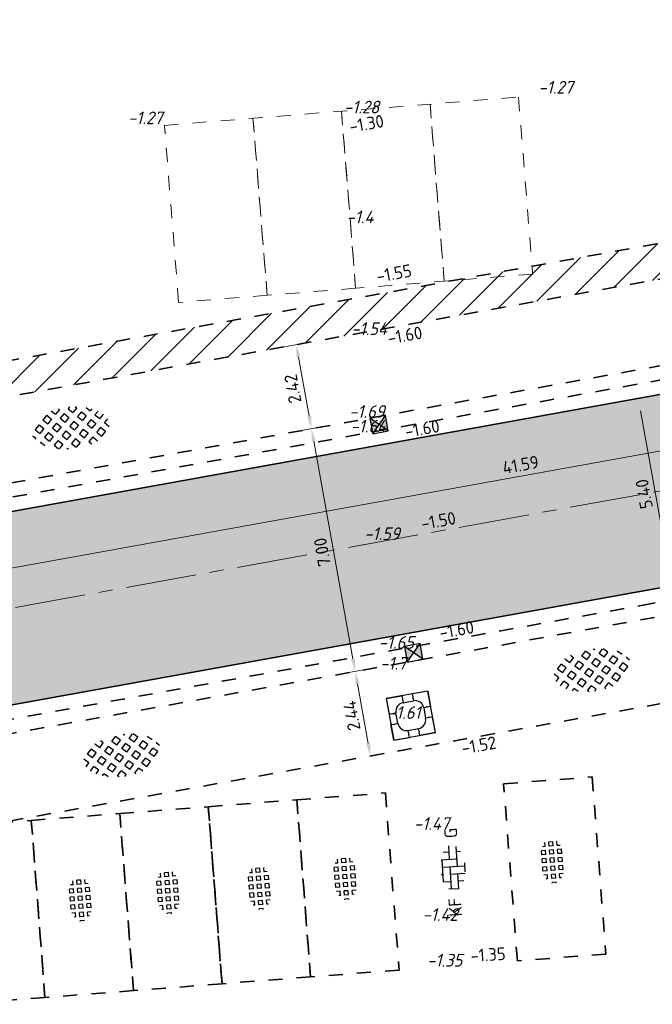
# Model space of a CAD drawing. Header units: metres. Extents: x 97990 to 98409, y 436026 to 436301.
# Tile 48 of 55: x 98320 to 98338, y 436164 to 436192. Entities that reach past the tile are written whole.
import ezdxf
from ezdxf.enums import TextEntityAlignment as Align

# ---------------------------------------------------------------- set-up
doc = ezdxf.new("R2010")
doc.units = ezdxf.units.M
doc.linetypes.add('AM-AS-SO', pattern=[16, 10, -2, 2, -2])
doc.linetypes.add('ZZ-HIDDEN-SO', pattern=[4, 2, -2])
for name, color, linetype, lineweight in [('B-RO-OG-BEBOUWING-V', 254, 'Continuous', 18), ('B-WE-VH-MATERIAALGRENS-G', 252, 'ZZ-HIDDEN-SO', 18), ('B-WE-VH-NAP-T18-200', 252, 'Continuous', 18), ('N-OI-RI-ITR-M-200', 7, 'Continuous', 18), ('N-WE-AM-AS_WEG-G', 10, 'AM-AS-SO', 18), ('N-WE-RI-HWA_KOLK-S-200', 150, 'Continuous', 25), ('N-WE-VH-FUNDERING-A-200', 252, 'Continuous', 18), ('N-WE-VH-FUNDERING-G', 7, 'Continuous', 35), ('N-WE-VH-HALFVERHARDING_GRASBETONSTEEN-S-200', 1, 'Continuous', 25), ('N-WE-VH-KANTOPSLUITING_ELEMENT_BOOMKRANS-S', 40, 'Continuous', 25), ('N-WE-VH-M-200', 7, 'Continuous', 18), ('N-WE-VH-MATERIAALGRENS-G', 7, 'ZZ-HIDDEN-SO', 35), ('N-WE-VH-NAP-T18-200', 4, 'Continuous', 18), ('N-WE-VH-OPENVERHARDING_BETONSTRAATSTEEN-S-200', 90, 'Continuous', 25), ('N-WE-VH-OPENVERHARDING_TEGEL_GRAS-S-200', 70, 'Continuous', 25)]:
    doc.layers.add(name, color=color, linetype=linetype, lineweight=lineweight)
doc.styles.add('NLCS-ISO', font='NLCS-ISO.ttf')
doc.styles.add('NLCS-ISO-M200-T18', font='NLCS-ISO.ttf', dxfattribs={"height": 0.36})
doc.styles.add('NLCS-ISO-M200-T18_CURSIEF', font='NLCS-ISO.ttf', dxfattribs={"oblique": 15, "height": 0.36})
doc.dimstyles.new('NLCS-M200-T18-PIJL_L2_H0', dxfattribs={"dimscale": 0.2, "dimtxt": 2.5, "dimasz": 1.8, "dimexe": 2, "dimexo": 2, "dimgap": 0.7, "dimtad": 1, "dimzin": 0, "dimdsep": 46, "dimtxsty": 'NLCS-ISO-M200-T18', "dimcen": 0, "dimdle": 2, "dimclrd": 256, "dimclre": 256, "dimclrt": 1, "dimadec": 0, "dimazin": 0, "dimtfac": 1, "dimtdec": 3, "dimtofl": 0, "dimtmove": 0, "dimatfit": 3, "dimfxl": 2, "dimfxlon": 1, "dimtfillclr": 256, "dimtolj": 1, "dimtzin": 0, "dimlwd": -1, "dimlwe": -1, "dimarcsym": 0})
doc.dimstyles.new('NLCS-M200-T18-PIJL_L2_H2', dxfattribs={"dimscale": 0.2, "dimtxt": 2.5, "dimasz": 1.8, "dimexe": 2, "dimexo": 2, "dimgap": 0.7, "dimtad": 1, "dimzin": 0, "dimdsep": 46, "dimtxsty": 'NLCS-ISO-M200-T18', "dimcen": 0, "dimdle": 2, "dimclrd": 256, "dimclre": 256, "dimclrt": 1, "dimazin": 0, "dimtfac": 1, "dimtdec": 3, "dimtofl": 0, "dimtmove": 0, "dimatfit": 3, "dimfxl": 2, "dimfxlon": 1, "dimtfillclr": 256, "dimtolj": 1, "dimtzin": 0, "dimlwd": -1, "dimlwe": -1, "dimarcsym": 0})
pattern_1 = [(45, (0, 0), (-0.4490128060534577, 0.4490128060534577), [])]

# ---------------------------------------------------------------- blocks, each defined once
blk = doc.blocks.new('SVH-BOOMKRANSBAND_1200X1200_180 200')
for p, q in [((-0.6000000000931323, 0.6000000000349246), (-0.6000000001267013, 0.1500000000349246)), ((-0.6000000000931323, 0.6000000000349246), (-0.1500000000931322, 0.6000000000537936)), ((0.5999999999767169, 0.6000000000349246), (0.1499999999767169, 0.6000000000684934)), ((0.5999999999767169, 0.6000000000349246), (0.5999999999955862, 0.1500000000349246)), ((-0.1500000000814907, 0.4000000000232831), (0.1500000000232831, 0.4000000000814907)), ((-0.3999999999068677, -0.1500000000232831), (-0.4000000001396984, 0.1500000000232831)), ((0.3999999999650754, 0.1500000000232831), (0.4000000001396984, -0.1499999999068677)), ((-0.5999999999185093, -0.6000000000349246), (-0.5999999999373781, -0.1500000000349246)), ((0.5999999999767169, -0.5999999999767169), (0.5999999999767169, -0.1499999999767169)), ((-0.1499999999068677, -0.4000000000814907), (0.1500000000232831, -0.4000000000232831)), ((-0.5999999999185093, -0.6000000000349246), (-0.1499999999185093, -0.6000000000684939)), ((0.5999999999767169, -0.5999999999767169), (0.1499999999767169, -0.600000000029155))]:
    blk.add_line(p, q)
at = {"flags": 128}
blk.add_lwpolyline([(0.5999999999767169, 0.6000000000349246), (-0.6000000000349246, 0.5999999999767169), (-0.5999999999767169, -0.6000000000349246), (0.6000000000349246, -0.5999999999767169)], close=True, dxfattribs=at)
for points in [[(-0.1500000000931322, 0.6000000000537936), (-0.1500000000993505, 0.51664332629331), (-0.1650000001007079, 0.4906433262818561), (-0.1500000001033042, 0.4636433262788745), (-0.1500000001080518, 0.4000000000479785)], [(0.1499999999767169, 0.6000000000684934), (0.1499999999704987, 0.5166433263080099), (0.1349999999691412, 0.490643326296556), (0.149999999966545, 0.4636433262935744), (0.1499999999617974, 0.4000000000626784)], [(-0.6000000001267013, 0.1500000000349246), (-0.5166433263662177, 0.1500000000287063), (-0.4906433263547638, 0.1350000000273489), (-0.4636433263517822, 0.1500000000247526), (-0.4000000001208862, 0.150000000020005)], [(0.5999999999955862, 0.1500000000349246), (0.5166433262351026, 0.1500000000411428), (0.4906433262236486, 0.1650000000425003), (0.4636433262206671, 0.1500000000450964), (0.3999999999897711, 0.1500000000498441)], [(-0.5999999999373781, -0.1500000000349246), (-0.5166433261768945, -0.1500000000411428), (-0.4906433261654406, -0.1650000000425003), (-0.463643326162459, -0.1500000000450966), (-0.399999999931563, -0.1500000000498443)], [(0.5999999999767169, -0.1499999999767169), (0.5166433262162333, -0.1499999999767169), (0.4906433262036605, -0.1349999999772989), (0.4636433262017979, -0.1499999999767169), (0.3999999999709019, -0.1499999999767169)], [(-0.1499999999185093, -0.6000000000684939), (-0.149999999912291, -0.5166433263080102), (-0.1349999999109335, -0.4906433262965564), (-0.1499999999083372, -0.4636433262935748), (-0.1499999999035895, -0.4000000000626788)], [(0.1499999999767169, -0.600000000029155), (0.1499999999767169, -0.5166433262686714), (0.1649999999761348, -0.4906433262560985), (0.1499999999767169, -0.4636433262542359), (0.1499999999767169, -0.4000000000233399)]]:
    blk.add_lwpolyline(points, dxfattribs=at)
for centre, start, end in [((-0.1500000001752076, 0.1500000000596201), 89.99999999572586, 179.999999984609), ((0.1500000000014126, 0.1500000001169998), 359.9999999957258, 89.99999998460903), ((-0.1499999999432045, -0.1500000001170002), 179.9999999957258, 269.999999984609), ((0.1500000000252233, -0.1500000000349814), 270, 359.9999999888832)]:
    blk.add_arc(centre, 0.2499999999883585, start, end)
blk = doc.blocks.new('SVH-GRASBETONSTEEN_02-SO')
for p, q in [((-1.164783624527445, 2.210629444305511), (-0.5460651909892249, 2.82934787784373)), ((0.07264137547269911, 2.210629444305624), (-0.5460770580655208, 2.829347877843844)), ((0.6913657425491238, 2.82935381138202), (0.5625822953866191, 2.958137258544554)), ((0.6913657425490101, 2.829353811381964), (0.8046645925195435, 2.942652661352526)), ((1.310090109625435, 2.210629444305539), (1.894162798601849, 2.794702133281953)), ((-4.877094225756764, 0.9731925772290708), (-4.258375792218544, 1.591911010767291)), ((-3.639669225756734, 0.9731925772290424), (-4.258387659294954, 1.591911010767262)), ((-3.020944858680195, 1.591916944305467), (-3.639663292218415, 2.210635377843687)), ((-3.639657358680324, 2.210629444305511), (-3.587975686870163, 2.262311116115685)), ((-3.020944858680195, 1.591916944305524), (-2.402226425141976, 2.210635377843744)), ((-2.40223235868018, 2.210629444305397), (-2.766716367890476, 2.575113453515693)), ((-2.402220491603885, 0.9731925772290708), (-1.783502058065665, 1.591911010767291)), ((-1.164795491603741, 0.9731925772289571), (-1.78351392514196, 1.591911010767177)), ((-0.546071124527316, 1.591916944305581), (-1.164789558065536, 2.210635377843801)), ((-0.5460711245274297, 1.591916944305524), (0.0726473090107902, 2.210635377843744)), ((0.07265324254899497, 0.9731925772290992), (0.6913716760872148, 1.591911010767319)), ((1.310078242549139, 0.9731925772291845), (0.691359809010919, 1.591911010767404)), ((1.928802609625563, 1.591916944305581), (1.310084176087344, 2.210635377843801)), ((1.928802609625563, 1.591916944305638), (2.547521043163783, 2.210635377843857)), ((2.547515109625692, 2.210629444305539), (1.980940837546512, 2.77720371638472)), ((2.547526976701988, 0.9731925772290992), (3.166245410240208, 1.591911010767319)), ((3.784951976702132, 0.9731925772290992), (3.166233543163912, 1.591911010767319)), ((4.403676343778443, 1.591916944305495), (3.874966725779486, 2.120626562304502)), ((4.403676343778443, 1.591916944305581), (4.521478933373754, 1.709719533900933)), ((-4.877106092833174, -0.2642442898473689), (-5.487478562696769, 0.346128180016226)), ((-4.258381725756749, 0.3544800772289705), (-4.877100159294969, 0.9731985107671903)), ((-4.258381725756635, 0.3544800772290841), (-3.639663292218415, 0.973198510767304)), ((-3.639657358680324, -0.2642442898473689), (-3.020938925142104, 0.354474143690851)), ((-2.402232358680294, -0.2642442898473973), (-3.020950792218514, 0.3544741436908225)), ((-1.783507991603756, 0.3544800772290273), (-2.402226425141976, 0.9731985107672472)), ((-1.783507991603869, 0.3544800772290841), (-1.16478955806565, 0.973198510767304)), ((-1.164783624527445, -0.2642442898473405), (-0.5460651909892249, 0.3544741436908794)), ((0.07264137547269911, -0.2642442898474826), (-0.5460770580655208, 0.3544741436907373)), ((0.6913657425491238, 0.354480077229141), (0.07264730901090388, 0.9731985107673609)), ((0.6913657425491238, 0.3544800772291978), (1.310084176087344, 0.9731985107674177)), ((1.310090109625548, -0.2642442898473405), (1.928808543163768, 0.3544741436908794)), ((2.547515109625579, -0.2642442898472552), (1.928796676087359, 0.3544741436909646)), ((3.166239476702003, 0.354480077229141), (2.547521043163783, 0.9731985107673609)), ((3.166239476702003, 0.354480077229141), (3.784957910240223, 0.9731985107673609)), ((3.784963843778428, -0.2642442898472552), (4.403682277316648, 0.3544741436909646)), ((5.022388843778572, -0.2642442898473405), (4.403670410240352, 0.3544741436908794)), ((5.420953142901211, 0.5746401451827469), (5.022394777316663, 0.9731985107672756)), ((5.022400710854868, 0.9731925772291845), (5.140131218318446, 1.090923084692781)), ((-5.351839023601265, -0.7389772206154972), (-4.877100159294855, -0.2642383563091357)), ((-4.824880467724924, -1.449467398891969), (-4.258375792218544, -0.8829627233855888)), ((-3.639669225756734, -1.501681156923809), (-4.258387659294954, -0.8829627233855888)), ((-3.020944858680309, -0.8829567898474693), (-3.639663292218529, -0.2642383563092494)), ((-3.020944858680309, -0.8829567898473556), (-2.402226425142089, -0.2642383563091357)), ((-2.402220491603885, -1.50168115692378), (-1.783502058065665, -0.8829627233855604)), ((-1.164795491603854, -1.501681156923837), (-1.783513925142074, -0.8829627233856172)), ((-0.546071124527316, -0.8829567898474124), (-1.164789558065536, -0.2642383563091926)), ((-0.546071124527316, -0.8829567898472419), (0.07264730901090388, -0.264238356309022)), ((0.07265324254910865, -1.50168115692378), (0.6913716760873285, -0.8829627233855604)), ((1.310078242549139, -1.501681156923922), (0.691359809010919, -0.8829627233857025)), ((1.928802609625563, -0.8829567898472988), (1.310084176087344, -0.2642383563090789)), ((1.928802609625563, -0.8829567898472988), (2.547521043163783, -0.2642383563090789)), ((2.547526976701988, -1.501681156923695), (3.166245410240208, -0.8829627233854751)), ((3.784951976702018, -1.501681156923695), (3.166233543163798, -0.8829627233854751)), ((4.403676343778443, -0.8829567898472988), (3.784957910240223, -0.2642383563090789)), ((4.403676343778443, -0.8829567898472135), (5.022394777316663, -0.2642383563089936)), ((-4.120107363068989, -1.982119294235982), (-3.639663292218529, -1.501675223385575)), ((-3.290411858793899, -2.389872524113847), (-3.020938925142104, -2.120399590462)), ((-2.483972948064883, -2.657377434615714), (-3.020950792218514, -2.120399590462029)), ((-1.783507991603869, -2.120393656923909), (-2.402226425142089, -1.501675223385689)), ((-1.783507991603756, -2.120393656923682), (-1.164789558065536, -1.501675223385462)), ((-0.9755535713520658, -2.928348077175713), (-1.16478955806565, -2.739112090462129)), ((-1.164783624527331, -2.73911802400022), (-0.5460651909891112, -2.120399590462)), ((0.07264137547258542, -2.739118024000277), (-0.5460770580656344, -2.120399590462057)), ((-0.1599215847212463, -2.971680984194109), (0.07264730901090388, -2.739112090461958)), ((0.6913657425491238, -2.120393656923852), (0.07264730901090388, -1.501675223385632)), ((0.6913657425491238, -2.120393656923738), (1.310084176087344, -1.501675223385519)), ((1.442749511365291, -2.871777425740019), (1.310084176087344, -2.739112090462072)), ((1.310090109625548, -2.739118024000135), (1.928808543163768, -2.120399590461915)), ((2.469643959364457, -2.661246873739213), (1.928796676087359, -2.120399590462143)), ((3.166239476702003, -2.120393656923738), (2.547521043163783, -1.501675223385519)), ((3.166239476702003, -2.120393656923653), (3.784957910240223, -1.501675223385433))]:
    blk.add_line(p, q)
at = {"style": 'NLCS-ISO'}
blk.add_attdef('FORMAAT', text='', height=1.8, dxfattribs=at).set_placement((-6.620801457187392, -0.09580145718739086), align=Align.MIDDLE_RIGHT)
blk.add_attdef('KLEUR', text='', height=1.8, dxfattribs=at).set_placement((6.429198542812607, -0.09580145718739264), align=Align.MIDDLE_LEFT)
at = {"style": 'NLCS-ISO', "flags": 1}
blk.add_attdef('FUNCTIE', text='', height=1.8, dxfattribs=at).set_placement((-7.110529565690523e-16, -3.975), align=Align.TOP_CENTER)
blk = doc.blocks.new('SVH-GRASTEGEL_01_KL-SO')
for p, q in [((-1.291236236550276, 1.45793634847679), (-0.7162362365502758, 1.45793634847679)), ((-1.291236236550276, 0.8829363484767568), (-1.291236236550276, 1.457936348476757)), ((-0.7162362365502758, 0.8829363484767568), (-0.7162362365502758, 1.457936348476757)), ((-0.1412362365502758, 1.45793634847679), (0.4337637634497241, 1.45793634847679)), ((-0.1412362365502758, 0.8829363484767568), (-0.1412362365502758, 1.457936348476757)), ((0.4337637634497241, 0.8829363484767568), (0.4337637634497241, 1.457936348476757)), ((1.008763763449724, 1.45793634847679), (1.583763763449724, 1.45793634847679)), ((1.008763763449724, 0.8829363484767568), (1.008763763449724, 1.457936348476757)), ((1.583763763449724, 0.8829363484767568), (1.583763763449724, 1.457936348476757)), ((-3.124977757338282, 0.3079363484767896), (-3.016236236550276, 0.3079363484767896)), ((-3.016236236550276, -0.2670636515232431), (-3.016236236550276, 0.3079363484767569)), ((-2.441236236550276, 0.8829363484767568), (-2.441236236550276, 1.094667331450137)), ((-2.441236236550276, 0.8829363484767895), (-1.866236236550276, 0.8829363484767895)), ((-2.441236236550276, 0.3079363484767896), (-1.866236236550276, 0.3079363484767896)), ((-2.441236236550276, -0.2670636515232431), (-2.441236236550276, 0.3079363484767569)), ((-1.866236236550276, 0.8829363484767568), (-1.866236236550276, 1.384348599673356)), ((-1.866236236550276, -0.2670636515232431), (-1.866236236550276, 0.3079363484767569)), ((-1.291236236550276, 0.8829363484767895), (-0.7162362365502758, 0.8829363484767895)), ((-1.291236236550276, 0.3079363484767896), (-0.7162362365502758, 0.3079363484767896)), ((-1.291236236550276, -0.2670636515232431), (-1.291236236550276, 0.3079363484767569)), ((-0.7162362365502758, -0.2670636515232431), (-0.7162362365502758, 0.3079363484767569)), ((-0.1412362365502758, 0.8829363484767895), (0.4337637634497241, 0.8829363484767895)), ((-0.1412362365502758, 0.3079363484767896), (0.4337637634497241, 0.3079363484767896)), ((-0.1412362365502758, -0.2670636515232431), (-0.1412362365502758, 0.3079363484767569)), ((0.4337637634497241, -0.2670636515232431), (0.4337637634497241, 0.3079363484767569)), ((1.008763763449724, 0.8829363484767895), (1.583763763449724, 0.8829363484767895)), ((1.008763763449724, 0.3079363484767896), (1.583763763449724, 0.3079363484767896)), ((1.008763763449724, -0.2670636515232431), (1.008763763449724, 0.3079363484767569)), ((1.583763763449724, -0.2670636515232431), (1.583763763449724, 0.3079363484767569)), ((2.158763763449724, 0.8829363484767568), (2.158763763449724, 1.255005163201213)), ((2.158763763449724, 0.8829363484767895), (2.72099081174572, 0.8829363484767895)), ((2.158763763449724, 0.3079363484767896), (2.733763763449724, 0.3079363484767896)), ((2.158763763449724, -0.2670636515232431), (2.158763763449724, 0.3079363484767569)), ((2.733763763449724, -0.2670636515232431), (2.733763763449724, 0.3079363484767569)), ((-3.137920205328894, -0.2670636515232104), (-3.016236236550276, -0.2670636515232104)), ((-2.441236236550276, -0.2670636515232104), (-1.866236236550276, -0.2670636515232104)), ((-2.441236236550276, -0.8420636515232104), (-1.866236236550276, -0.8420636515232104)), ((-2.441236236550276, -1.094667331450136), (-2.441236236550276, -0.842063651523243)), ((-1.866236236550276, -1.384348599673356), (-1.866236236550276, -0.842063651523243)), ((-1.291236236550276, -0.2670636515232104), (-0.7162362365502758, -0.2670636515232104)), ((-1.291236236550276, -0.8420636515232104), (-0.7162362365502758, -0.8420636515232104)), ((-1.291236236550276, -1.417063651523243), (-1.291236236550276, -0.842063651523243)), ((-0.7162362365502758, -1.417063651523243), (-0.7162362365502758, -0.842063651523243)), ((-0.1412362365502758, -0.2670636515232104), (0.4337637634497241, -0.2670636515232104)), ((-0.1412362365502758, -0.8420636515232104), (0.4337637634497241, -0.8420636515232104)), ((-0.1412362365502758, -1.417063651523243), (-0.1412362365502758, -0.842063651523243)), ((0.4337637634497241, -1.417063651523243), (0.4337637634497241, -0.842063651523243)), ((1.008763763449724, -0.2670636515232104), (1.583763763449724, -0.2670636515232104)), ((1.008763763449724, -0.8420636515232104), (1.583763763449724, -0.8420636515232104)), ((1.008763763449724, -1.417063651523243), (1.008763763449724, -0.842063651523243)), ((1.583763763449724, -1.417063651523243), (1.583763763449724, -0.842063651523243)), ((2.158763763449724, -0.2670636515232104), (2.733763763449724, -0.2670636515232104)), ((2.158763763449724, -0.8420636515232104), (2.733763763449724, -0.8420636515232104)), ((2.158763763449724, -1.255005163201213), (2.158763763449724, -0.842063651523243)), ((2.733763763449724, -0.871421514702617), (2.733763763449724, -0.842063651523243)), ((-1.291236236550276, -1.41706365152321), (-0.7162362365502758, -1.41706365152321)), ((-0.1412362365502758, -1.41706365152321), (0.4337637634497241, -1.41706365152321)), ((1.008763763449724, -1.41706365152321), (1.583763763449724, -1.41706365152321))]:
    blk.add_line(p, q)
at = {"style": 'NLCS-ISO'}
blk.add_attdef('FORMAAT', text='', height=1.8, dxfattribs=at).set_placement((-4.391236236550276, 0.02043634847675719), align=Align.MIDDLE_RIGHT)
blk.add_attdef('KLEUR', text='', height=1.8, dxfattribs=at).set_placement((4.108763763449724, 0.02043634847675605), align=Align.MIDDLE_LEFT)
at = {"style": 'NLCS-ISO', "flags": 1}
blk.add_attdef('FUNCTIE', text='', height=1.8, dxfattribs=at).set_placement((-0.1412362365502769, -2.729563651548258), align=Align.TOP_CENTER)
blk = doc.blocks.new('SVH-BSS_KEIFORMAAT_ELLEBOOG_KL-SO')
for p, q in [((-1.871609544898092, 1.430685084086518), (-1.871609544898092, 0.3855414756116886)), ((-1.858739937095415, 1.435541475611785), (1.278390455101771, 1.435541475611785)), ((-0.8216095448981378, 1.693156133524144), (-0.8216095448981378, 1.435541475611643)), ((0.2283904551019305, 1.435541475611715), (0.2283904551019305, -1.714458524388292)), ((1.278390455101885, 1.608929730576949), (1.278390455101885, -0.664458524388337)), ((-2.921609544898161, 0.7665653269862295), (-2.921609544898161, -0.6644585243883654)), ((-2.921609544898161, 0.3855414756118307), (0.2283904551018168, 0.3855414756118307)), ((-0.8216095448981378, 0.385541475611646), (-0.8216095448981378, -1.693156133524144)), ((1.278390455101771, 0.3855414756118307), (3.170147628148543, 0.3855414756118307)), ((2.32839045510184, 1.220907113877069), (2.32839045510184, 0.3855414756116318)), ((-3.006619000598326, -0.6644585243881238), (-0.8216095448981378, -0.6644585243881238)), ((-1.871609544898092, -0.6644585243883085), (-1.871609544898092, -1.430685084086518)), ((0.2283904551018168, -0.6644585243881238), (3.006619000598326, -0.6644585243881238)), ((2.32839045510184, -0.6644585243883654), (2.32839045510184, -1.22090711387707)), ((-0.6516744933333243, -1.714458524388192), (0.6516744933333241, -1.714458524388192))]:
    blk.add_line(p, q)
at = {"style": 'NLCS-ISO'}
blk.add_attdef('FORMAAT', text='', height=1.8, dxfattribs=at).set_placement((-4.25, 3.367778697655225e-16), align=Align.MIDDLE_RIGHT)
blk.add_attdef('KLEUR', text='', height=1.8, dxfattribs=at).set_placement((4.25, 0), align=Align.MIDDLE_LEFT)
at = {"style": 'NLCS-ISO', "flags": 1}
blk.add_attdef('FUNCTIE', text='', height=1.8, dxfattribs=at).set_placement((-7.804418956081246e-16, -2.750000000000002), align=Align.TOP_CENTER)
blk = doc.blocks.new('SRI-KOLK_STRAAT_01-SO')
h = blk.add_hatch(color=256)
h.dxf.hatch_style = 1
h.paths.add_polyline_path([(0, 1.125), (-1.125, 2.25), (-1.125, 1.110223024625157e-16)])
h.paths.add_polyline_path([(1.125, 2.25), (0, 1.125), (1.125, 1.110223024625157e-16)])
for p, q in [((-1.125, 1.530808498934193e-17), (1.125, 2.25)), ((1.125, 0), (-1.125, 2.25))]:
    blk.add_line(p, q)
blk.add_lwpolyline([(-1.125, 0), (1.125, 0), (1.125, 2.25), (-1.125, 2.25)], close=True)
blk = doc.blocks.new('*D300')
at = {"layer": 'Defpoints', "color": 0, "ltscale": 0.2, "transparency": 16777216}
for p in [(98324.48448635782, 436179.4362442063), (98329.71009520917, 436173.2657230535), (98325.7279085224, 436172.5470387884)]:
    blk.add_point(p, dxfattribs=at)
at = {"layer": 'N-WE-VH-M-200', "ltscale": 0.2, "transparency": 16777216}
for p, q in [((98328.0731237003, 436180.0839027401), (98328.86040510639, 436180.2259871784)), ((98328.5307024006, 436179.8006683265), (98329.64615721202, 436173.6199996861)), ((98329.3164545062, 436173.1946808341), (98330.10373591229, 436173.3367652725))]:
    blk.add_line(p, q, dxfattribs=at)
for points in [[(98328.47165629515, 436179.7900119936), (98328.58974850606, 436179.8113246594), (98328.46676440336, 436180.1549449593)], [(98329.58711110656, 436173.6093433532), (98329.70520331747, 436173.630656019), (98329.71009520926, 436173.2657230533)]]:
    blk.add_solid(points, dxfattribs=at)
at = {"layer": 'N-WE-VH-M-200', "color": 1, "ltscale": 0.2, "transparency": 16777216, "insert": (98328.77351724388, 436176.6535002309), "char_height": 0.36, "attachment_point": 5, "rotation": 100.23032070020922, "style": 'NLCS-ISO-M200-T18'}
blk.add_mtext('\\A1;7.00', dxfattribs=at)
blk = doc.blocks.new('*D309')
at = {"layer": 'Defpoints', "color": 0, "ltscale": 0.2, "transparency": 16777216}
for p in [(98325.72790852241, 436172.5470387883), (98330.14287864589, 436170.8676957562), (98330.14287865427, 436170.8676957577)]:
    blk.add_point(p, dxfattribs=at)
at = {"layer": 'N-WE-VH-M-200', "ltscale": 0.2, "transparency": 16777216}
for p, q in [((98329.3164545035, 436173.1946808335), (98330.10373590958, 436173.3367652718)), ((98329.77403320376, 436172.91144642), (98330.07894065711, 436171.2219723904)), ((98330.14287865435, 436170.8676957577), (98330.53651935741, 436170.9387379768))]:
    blk.add_line(p, q, dxfattribs=at)
for points in [[(98329.71498709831, 436172.9007900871), (98329.83307930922, 436172.9221027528), (98329.71009520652, 436173.2657230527)], [(98330.01989455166, 436171.2113160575), (98330.13798676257, 436171.2326287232), (98330.14287865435, 436170.8676957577)]]:
    blk.add_solid(points, dxfattribs=at)
at = {"layer": 'N-WE-VH-M-200', "color": 1, "ltscale": 0.2, "transparency": 16777216, "insert": (98329.61157436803, 436172.0098756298), "char_height": 0.36, "attachment_point": 5, "rotation": 100.23032070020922, "style": 'NLCS-ISO-M200-T18'}
blk.add_mtext('\\A1;2.44', dxfattribs=at)
blk = doc.blocks.new('*D310')
at = {"layer": 'Defpoints', "color": 0, "ltscale": 0.2, "transparency": 16777216}
for p in [(98328.03626772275, 436182.5403014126), (98324.0539896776, 436181.8216006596), (98324.48448635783, 436179.436244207)]:
    blk.add_point(p, dxfattribs=at)
at = {"layer": 'N-WE-VH-M-200', "ltscale": 0.2, "transparency": 16777216}
for p, q in [((98327.64262701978, 436182.4692591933), (98328.42990842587, 436182.6113436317)), ((98328.40282640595, 436180.5092215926), (98328.1002057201, 436182.1860247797)), ((98328.07312370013, 436180.0839027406), (98328.86040510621, 436180.225987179))]:
    blk.add_line(p, q, dxfattribs=at)
for points in [[(98328.04115961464, 436182.1753684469), (98328.15925182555, 436182.1966811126), (98328.03626772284, 436182.5403014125)], [(98328.34378030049, 436180.4985652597), (98328.4618725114, 436180.5198779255), (98328.46676440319, 436180.1549449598)]]:
    blk.add_solid(points, dxfattribs=at)
at = {"layer": 'N-WE-VH-M-200', "color": 1, "ltscale": 0.2, "transparency": 16777216, "insert": (98327.9366035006, 436181.2907894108), "char_height": 0.36, "attachment_point": 5, "rotation": 100.23032070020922, "style": 'NLCS-ISO-M200-T18'}
blk.add_mtext('\\A1;2.42', dxfattribs=at)
blk = doc.blocks.new('*D264')
at = {"layer": 'Defpoints', "color": 0, "ltscale": 0.2, "transparency": 16777216}
for p in [(98354.64420030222, 436184.0663878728), (98354.92517596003, 436182.5095184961), (98313.7175871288, 436176.6801663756)]:
    blk.add_point(p, dxfattribs=at)
at = {"layer": 'N-OI-RI-ITR-M-200', "ltscale": 0.2, "transparency": 16777216}
for p, q in [((98354.85413374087, 436182.9031591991), (98354.9962181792, 436182.115877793)), ((98314.35283941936, 436175.1872349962), (98354.57089932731, 436182.4455804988)), ((98313.92752056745, 436175.516937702), (98314.06960500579, 436174.7296562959))]:
    blk.add_line(p, q, dxfattribs=at)
for points in [[(98354.56024299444, 436182.5046266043), (98354.58155566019, 436182.3865343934), (98354.92517596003, 436182.5095184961)], [(98314.34218308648, 436175.2462811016), (98314.36349575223, 436175.1281888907), (98313.99856278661, 436175.123296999)]]:
    blk.add_solid(points, dxfattribs=at)
at = {"layer": 'N-OI-RI-ITR-M-200', "color": 1, "ltscale": 0.2, "transparency": 16777216, "insert": (98334.405035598, 436179.1313203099), "char_height": 0.36, "attachment_point": 5, "rotation": 10.230320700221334, "style": 'NLCS-ISO-M200-T18'}
blk.add_mtext('\\A1;41.59', dxfattribs=at)
blk = doc.blocks.new('*D265')
at = {"layer": 'Defpoints', "color": 0, "ltscale": 0.2, "transparency": 16777216}
for p in [(98354.64420030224, 436184.066387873), (98355.60327026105, 436178.7522383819), (98338.70264667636, 436175.7021020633)]:
    blk.add_point(p, dxfattribs=at)
at = {"layer": 'N-OI-RI-ITR-M-200', "ltscale": 0.2, "transparency": 16777216}
for p, q in [((98338.13721742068, 436181.0872937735), (98337.3499360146, 436180.9452093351)), ((98337.80751471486, 436180.6619749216), (98338.63870867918, 436176.0563786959)), ((98339.09628737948, 436175.7731442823), (98338.3090059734, 436175.631059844))]:
    blk.add_line(p, q, dxfattribs=at)
for points in [[(98337.74846860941, 436180.6513185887), (98337.86656082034, 436180.6726312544), (98337.74357671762, 436181.0162515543)], [(98338.57966257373, 436176.045722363), (98338.69775478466, 436176.0670350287), (98338.70264667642, 436175.7021020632)]]:
    blk.add_solid(points, dxfattribs=at)
at = {"layer": 'N-OI-RI-ITR-M-200', "color": 1, "ltscale": 0.2, "transparency": 16777216, "insert": (98337.90819913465, 436178.3023430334), "char_height": 0.36, "attachment_point": 5, "rotation": 100.23032070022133, "style": 'NLCS-ISO-M200-T18'}
blk.add_mtext('\\A1;5.40', dxfattribs=at)

msp = doc.modelspace()

# ---------------------------------------------------------------- hatches: boundary and pattern name
at = {"layer": 'B-RO-OG-BEBOUWING-V', "ltscale": 0.2, "transparency": 33554687}
h = msp.add_hatch(dxfattribs=at)
h.set_pattern_fill('ANSI31', color=252, scale=0.2)
h.set_pattern_definition(pattern_1)
edge = h.paths.add_edge_path()
edge.add_line((98334.41178429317, 436267.0630109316), (98340.98675616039, 436230.4006964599))
edge.add_line((98340.98675616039, 436230.4006964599), (98342.69331822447, 436220.8848359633))
edge.add_line((98342.69331822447, 436220.8848359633), (98344.50470353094, 436210.7844767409))
edge.add_line((98344.50470353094, 436210.7844767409), (98347.55234334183, 436193.790789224))
edge.add_line((98347.55234334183, 436193.790789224), (98347.64007363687, 436193.1094794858))
edge.add_arc((98341.30533137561, 436192.6179409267), 6.353783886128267, -19.421980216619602, 4.43692343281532, ccw=False)
edge.add_line((98347.29755422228, 436190.5051619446), (98348.13251007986, 436190.1651704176))
edge.add_arc((98342.99584617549, 436192.5773795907), 5.674862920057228, 334.8449593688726, 366.4309830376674)
edge.add_line((98348.635, 436193.213), (98348.541, 436193.943))
edge.add_line((98348.541, 436193.943), (98345.489, 436210.961))
edge.add_line((98345.489, 436210.961), (98343.67761483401, 436221.061358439))
edge.add_line((98343.67761483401, 436221.061358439), (98341.97105276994, 436230.5772189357))
edge.add_line((98341.97105276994, 436230.5772189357), (98335.39608090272, 436267.2395334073))
edge.add_line((98335.39608090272, 436267.2395334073), (98334.41178429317, 436267.0630109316))
h = msp.add_hatch(dxfattribs=at)
h.set_pattern_fill('ANSI31', color=252, scale=0.2)
h.set_pattern_definition(pattern_1)
edge = h.paths.add_edge_path()
edge.add_line((98344.67501599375, 436185.3378680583), (98342.63290194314, 436185.1746257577))
edge.add_line((98342.63290194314, 436185.1746257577), (98316.20817201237, 436180.4056284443))
edge.add_line((98316.20817201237, 436180.4056284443), (98316.32166220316, 436179.77678606))
edge.add_line((98316.32166220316, 436179.77678606), (98311.36178934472, 436178.8816540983))
edge.add_line((98311.36178934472, 436178.8816540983), (98310.46665738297, 436183.8415269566))
edge.add_line((98310.46665738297, 436183.8415269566), (98311.45075914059, 436184.0191325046))
edge.add_line((98311.45075914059, 436184.0191325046), (98312.16828555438, 436180.0433614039))
edge.add_line((98312.16828555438, 436180.0433614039), (98315.15995489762, 436180.5832822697))
edge.add_line((98315.15995489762, 436180.5832822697), (98315.04646470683, 436181.212124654))
edge.add_line((98315.04646470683, 436181.212124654), (98342.50394296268, 436186.1675069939))
edge.add_line((98342.50394296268, 436186.1675069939), (98344.16192755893, 436186.8600671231))
edge.add_arc((98341.16886252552, 436192.6011279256), 6.474427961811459, 297.5349932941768, 341.0472579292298)
edge.add_line((98347.29229093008, 436190.4983102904), (98348.13251007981, 436190.1651704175))
edge.add_arc((98342.89663150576, 436191.3827082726), 5.37557651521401, 288.46698246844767, 346.9092315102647, ccw=False)
edge.add_line((98344.59938900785, 436186.2839398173), (98344.67501599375, 436185.3378680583))
at = {"layer": 'N-WE-VH-FUNDERING-A-200'}
h = msp.add_hatch(dxfattribs=at)
h.set_pattern_fill('AVH-FUNDERING_OVERIG-SO', color=252, scale=0.2, angle=190, pattern_type=2)
h.set_pattern_definition([(190, (98326.714924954, 436179.0258580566), (-1.23589064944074, -0.4717775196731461), [0.288676, -1.443376]), (250, (98326.51745867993, 436178.4833261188), (0.0868243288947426, -0.4924032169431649), [0.2886759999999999, -1.443376]), (310, (98326.714924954, 436179.0258580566), (0.9396930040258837, -0.3420206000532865), [0.288676, -1.443376])])
h.paths.add_polyline_path([(98355.60327026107, 436178.7522383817), (98354.64420030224, 436184.0663878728), (98313.7175871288, 436176.6801663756), (98314.67665708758, 436171.3660168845)])

# ---------------------------------------------------------------- linework, layer by layer
at = {"layer": 'B-WE-VH-MATERIAALGRENS-G', "ltscale": 0.2}
for p, q in [((98324.29635707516, 436188.7649182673), (98334.34430466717, 436189.5681300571)), ((98334.34430466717, 436189.5681300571), (98334.74591056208, 436184.5441562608)), ((98331.83231776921, 436189.3673271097), (98332.23392366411, 436184.3433533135)), ((98332.23392366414, 436184.3433533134), (98331.83231776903, 436189.3673271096)), ((98332.23392366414, 436184.3433533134), (98331.84554526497, 436189.2018549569)), ((98326.80834397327, 436188.9657212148), (98327.20994986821, 436183.9417474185)), ((98327.20994986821, 436183.9417474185), (98326.8083439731, 436188.9657212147)), ((98329.32033087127, 436189.1665241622), (98329.72193676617, 436184.142550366)), ((98329.72193676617, 436184.142550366), (98329.32033087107, 436189.1665241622)), ((98329.72193676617, 436184.142550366), (98329.33355836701, 436189.0010520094)), ((98324.69796297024, 436183.7409444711), (98324.29635707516, 436188.7649182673)), ((98327.20994986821, 436183.9417474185), (98326.82157146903, 436188.800249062)), ((98334.74591056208, 436184.5441562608), (98329.72193676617, 436184.142550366)), ((98327.20994986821, 436183.9417474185), (98324.69796297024, 436183.7409444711)), ((98329.72193676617, 436184.142550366), (98327.20994986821, 436183.9417474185))]:
    msp.add_line(p, q, dxfattribs=at)
at = {"layer": 'N-WE-AM-AS_WEG-G', "ltscale": 0.2}
msp.add_line((98356.67619977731, 436181.6894938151), (98304.65297307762, 436172.3006134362), dxfattribs=at)
at = {"layer": 'N-WE-VH-FUNDERING-G'}
msp.add_lwpolyline([(98355.60327026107, 436178.7522383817), (98354.64420030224, 436184.0663878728), (98313.7175871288, 436176.6801663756), (98314.67665708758, 436171.3660168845)], close=True, dxfattribs=at)
at = {"layer": 'N-WE-VH-MATERIAALGRENS-G', "ltscale": 0.2}
for p, q in [((98342.63290194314, 436185.1746257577), (98316.20817201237, 436180.4056284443)), ((98360.26854594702, 436179.1876886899), (98338.12856715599, 436175.1916777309)), ((98338.12856715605, 436175.1916777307), (98315.26990710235, 436171.0659530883)), ((98338.19961459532, 436174.7980379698), (98315.34095454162, 436170.6723133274)), ((98338.39181861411, 436172.3564213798), (98319.62684367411, 436168.9698166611)), ((98333.9223388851, 436170.0771800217), (98336.43481225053, 436170.2718016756)), ((98336.43481225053, 436170.2718016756), (98336.82405555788, 436165.2468549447)), ((98334.31158219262, 436165.052233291), (98333.9223388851, 436170.0771800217)), ((98328.0526226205, 436169.622492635), (98330.56509598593, 436169.8171142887)), ((98330.56509598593, 436169.8171142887), (98330.95433929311, 436164.7921675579)), ((98323.0276753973, 436169.2332556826), (98325.54014876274, 436169.4278773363)), ((98325.54014876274, 436169.4278773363), (98325.92939206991, 436164.4029306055)), ((98325.54014900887, 436169.4278741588), (98328.05262237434, 436169.6224958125)), ((98325.92939231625, 436164.4029274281), (98325.54014900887, 436169.4278741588)), ((98325.91657253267, 436164.5684247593), (98325.54014900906, 436169.4278741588)), ((98328.05262237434, 436169.6224958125), (98328.44186568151, 436164.5975490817)), ((98328.44186592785, 436164.5975459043), (98328.0526226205, 436169.622492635)), ((98320.5152025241, 436169.038627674), (98323.02767588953, 436169.2332493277)), ((98323.41691870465, 436164.2083089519), (98323.0276753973, 436169.2332556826)), ((98323.02767588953, 436169.2332493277), (98323.41691919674, 436164.2083025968)), ((98318.0027289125, 436168.8440091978), (98320.51520227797, 436169.0386308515)), ((98320.51520227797, 436169.0386308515), (98320.90444558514, 436164.0136841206)), ((98320.90444583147, 436164.0136809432), (98320.5152025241, 436169.038627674)), ((98336.82405555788, 436165.2468549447), (98334.31158219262, 436165.052233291)), ((98330.95433929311, 436164.7921675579), (98328.44186592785, 436164.5975459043)), ((98325.92939206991, 436164.4029306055), (98323.41691870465, 436164.2083089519)), ((98328.44186568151, 436164.5975490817), (98325.92939231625, 436164.4029274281)), ((98323.41691919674, 436164.2083025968), (98320.90444583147, 436164.0136809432)), ((98320.90444558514, 436164.0136841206), (98318.39197221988, 436163.819062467))]:
    msp.add_line(p, q, dxfattribs=at)
msp.add_lwpolyline([(98344.67501599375, 436185.3378680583), (98342.63290194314, 436185.1746257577), (98316.20817201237, 436180.4056284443), (98316.32166220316, 436179.77678606), (98311.36178934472, 436178.8816540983), (98310.46665738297, 436183.8415269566), (98311.45075914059, 436184.0191325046), (98312.16828555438, 436180.0433614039), (98315.15995489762, 436180.5832822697), (98315.04646470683, 436181.212124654), (98342.50394296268, 436186.1675069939), (98344.16192755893, 436186.8600671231, 0.1921726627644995), (98347.29229093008, 436190.4983102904), (98348.13251007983, 436190.1651704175, -0.2606229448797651), (98344.59938900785, 436186.2839398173)], format="xyb", close=True, dxfattribs=at)
for points in [[(98287.2682336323, 436174.3894114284), (98304.19834068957, 436175.7751065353), (98344.77063202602, 436183.097381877)], [(98287.3008637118, 436173.9907445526), (98304.25029867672, 436175.3780216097), (98344.8416742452, 436182.7037411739)]]:
    msp.add_lwpolyline(points, dxfattribs=at)

# ---------------------------------------------------------------- block references
at = {"layer": 'N-WE-RI-HWA_KOLK-S-200', "xscale": 0.2, "yscale": 0.2, "rotation": 10.22999999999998}
for p in [(98330.42726041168, 436180.0514952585), (98331.40755244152, 436173.5721490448)]:
    msp.add_blockref('SRI-KOLK_STRAAT_01-SO', p, dxfattribs=at)
at = {"layer": 'N-WE-VH-HALFVERHARDING_GRASBETONSTEEN-S-200', "xscale": 0.2000000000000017, "yscale": 0.2000000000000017, "zscale": 0.2000000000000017, "rotation": 185.7237380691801}
msp.add_blockref('SVH-GRASBETONSTEEN_02-SO', (98321.62913180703, 436180.1799486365), dxfattribs=at)
at = {"layer": 'N-WE-VH-HALFVERHARDING_GRASBETONSTEEN-S-200', "ltscale": 0.2, "xscale": 0.2, "yscale": 0.2, "zscale": 0.2, "rotation": 9.242440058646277}
for p in [(98336.44621426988, 436173.2970780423), (98323.10584360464, 436170.8804433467)]:
    msp.add_blockref('SVH-GRASBETONSTEEN_02-SO', p, dxfattribs=at)
at = {"layer": 'N-WE-VH-KANTOPSLUITING_ELEMENT_BOOMKRANS-S', "rotation": 10.23032069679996}
msp.add_blockref('SVH-BOOMKRANSBAND_1200X1200_180 200', (98331.287, 436172.013), dxfattribs=at)
at = {"layer": 'N-WE-VH-OPENVERHARDING_BETONSTRAATSTEEN-S-200', "ltscale": 0.2, "xscale": 0.2000000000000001, "yscale": 0.2000000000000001, "zscale": 0.2000000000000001, "rotation": 93.43514128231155}
msp.add_blockref('SVH-BSS_KEIFORMAAT_ELLEBOOG_KL-SO', (98332.48171012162, 436167.6851707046), dxfattribs=at).add_auto_attribs({'FORMAAT': 'KF', 'KLEUR': 'G'})
at = {"layer": 'N-WE-VH-OPENVERHARDING_TEGEL_GRAS-S-200', "ltscale": 0.2}
for p, xscale, yscale, zscale, rotation in [((98335.30939600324, 436167.8808457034), 0.2000000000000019, 0.2000000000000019, 0.2000000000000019, 94.42941048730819), ((98329.42843820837, 436167.4119492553), 0.2000000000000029, 0.2000000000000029, 0.2000000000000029, 94.42941048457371), ((98326.99449130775, 436167.1347501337), 0.2, 0.2, 0.2, 94.4294104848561), ((98324.39778325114, 436167.0108485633), 0.1999999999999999, 0.1999999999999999, 0.1999999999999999, 94.42941048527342), ((98321.9141296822, 436166.7975760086), 0.1999999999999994, 0.1999999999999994, 0.1999999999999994, 94.42941048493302)]:
    msp.add_blockref('SVH-GRASTEGEL_01_KL-SO', p, dxfattribs=dict(at, xscale=xscale, yscale=yscale, zscale=zscale, rotation=rotation))

# ---------------------------------------------------------------- texts
at = {"layer": 'B-WE-VH-NAP-T18-200', "linetype": 'Continuous', "style": 'NLCS-ISO-M200-T18_CURSIEF', "oblique": 15}
for s, p in [('-1.27', (98334.909, 436189.666, -1.266)), ('-1.28', (98329.389, 436189.103, -1.275)), ('-1.27', (98323.26, 436188.798, -1.266)), ('-1.4', (98329.462, 436185.986, -1.403)), ('-1.54', (98329.599, 436182.815, -1.542)), ('-1.69', (98329.538, 436180.464, -1.693)), ('-1.64', (98329.574, 436180.047, -1.637)), ('-1.59', (98329.966, 436176.995, -1.59)), ('-1.65', (98330.372, 436173.909, -1.646)), ('-1.7', (98330.416, 436173.318, -1.7)), ('-1.61', (98330.634, 436171.92, -1.608)), ('-1.47', (98331.375, 436168.768, -1.471)), ('-1.42', (98331.619, 436166.187, -1.418)), ('-1.35', (98331.751, 436164.889, -1.346))]:
    msp.add_text(s, height=0.36, dxfattribs=at).set_placement(p)
at = {"layer": 'N-WE-VH-NAP-T18-200', "ltscale": 0.2, "style": 'NLCS-ISO-M200-T18'}
for s, rotation, p in [('-1.30', 10.23032070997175, (98329.57947912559, 436188.5473860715)), ('-1.55', 10.23032070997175, (98330.3464725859, 436184.2975210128)), ('-1.60', 10.23032070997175, (98330.66352119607, 436182.5407735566)), ('-1.60', 10.23032070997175, (98331.15470939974, 436179.8898032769)), ('-1.50', 10.23032070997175, (98331.61348966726, 436177.2770548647)), ('-1.60', 10.23032070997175, (98332.13094842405, 436174.1818638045)), ('-1.52', 10.23032070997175, (98332.76362623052, 436170.9042167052)), ('-1.35', 3.876062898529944, (98332.99269715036, 436165.0146638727))]:
    msp.add_text(s, height=0.36, rotation=rotation, dxfattribs=at).set_placement(p)

# ---------------------------------------------------------------- dimensions: what is measured, and where the dimension line sits
at = {"layer": 'N-OI-RI-ITR-M-200', "ltscale": 0.2}
for base, p1, p2, angle, picture, middle in [((98354.92517596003, 436182.5095184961), (98313.7175871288, 436176.6801663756), (98354.64420030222, 436184.0663878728), 10.23032070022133, '*D264', (98334.405035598, 436179.1313203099)), ((98338.70264667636, 436175.7021020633), (98354.64420030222, 436184.0663878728), (98355.60327026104, 436178.7522383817), 100.2303207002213, '*D265', (98337.90819913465, 436178.3023430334))]:
    dim = msp.add_linear_dim(base=base, p1=p1, p2=p2, angle=angle, dimstyle='NLCS-M200-T18-PIJL_L2_H2', dxfattribs=at)
    dim.commit()
    dim.dimension.update_dxf_attribs({"geometry": picture, "text_midpoint": middle})
at = {"layer": 'N-WE-VH-M-200', "ltscale": 0.2}
for base, p1, p2, override, picture, middle in [((98328.03626772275, 436182.5403014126), (98324.48448635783, 436179.4362442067), (98324.05398967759, 436181.8216006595), {"dimclrt": 1}, '*D310', (98327.93660350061, 436181.2907894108)), ((98329.71009520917, 436173.2657230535), (98324.4844863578, 436179.4362442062), (98325.72790852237, 436172.5470387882), {"dimclrt": 1}, '*D300', (98328.7735172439, 436176.6535002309)), ((98330.14287865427, 436170.8676957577), (98325.72790852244, 436172.547038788), (98330.14287864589, 436170.867695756), {"dimclrt": 1, "dimtmove": 1}, '*D309', (98329.61157436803, 436172.0098756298))]:
    dim = msp.add_linear_dim(base=base, p1=p1, p2=p2, angle=100.2303207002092, dimstyle='NLCS-M200-T18-PIJL_L2_H0', override=override, dxfattribs=at)
    dim.commit()
    dim.dimension.update_dxf_attribs({"geometry": picture, "text_midpoint": middle})

doc.saveas('drawing.dxf')
